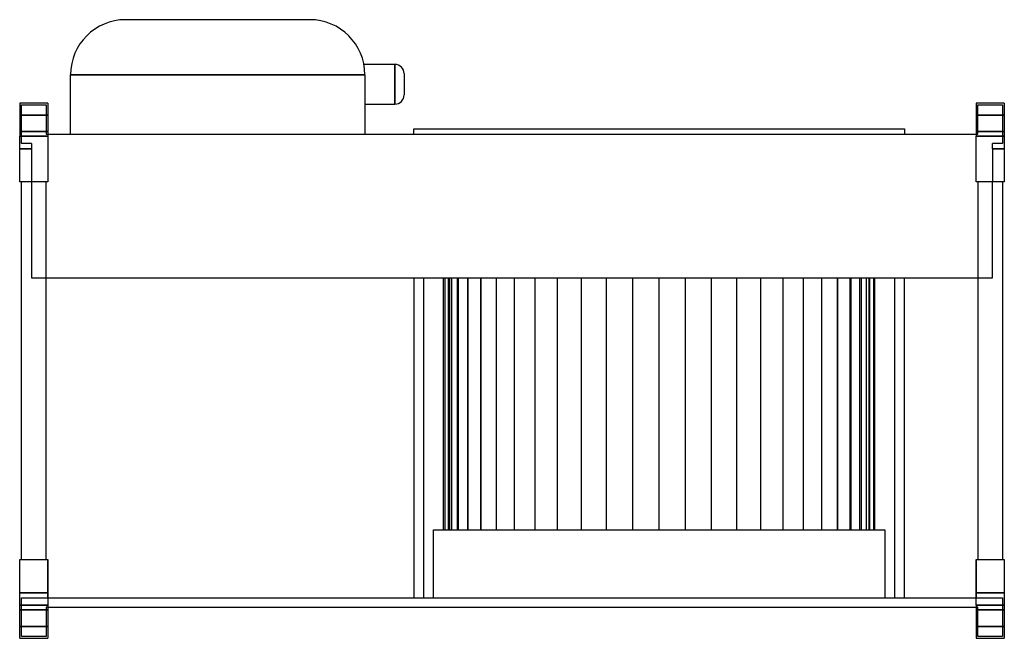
# Model space of a CAD drawing. Header units: millimetres. Extents: x -536 to 1, y -146 to 192.
import ezdxf

# ---------------------------------------------------------------- set-up
doc = ezdxf.new("R2010")
doc.units = ezdxf.units.MM
doc.layers.add('HIDDEN', color=7, linetype='Continuous')
doc.layers.add('THICK', color=7, linetype='Continuous')

msp = doc.modelspace()

# ---------------------------------------------------------------- linework, layer by layer
at = {"layer": 'HIDDEN'}
for p, q in [((-478.25, 191.5), (-478.25, 191.5)), ((-377.75, 191.5), (-377.75, 191.5)), ((-331.35, 156.28), (-331.35, 167.07)), ((-331.35, 156.28), (-331.35, 167.07)), ((-331.35, 167.07), (-331.35, 156.28)), ((-508.25, 161.5), (-347.75, 161.5)), ((-508.25, 161.5), (-508.25, 161.5)), ((-347.75, 161.5), (-347.75, 161.5)), ((-347.75, 161.5), (-347.75, 161.5)), ((-347.75, 161.5), (-347.75, 161.5)), ((-331.35, 145.47), (-331.35, 156.28)), ((-331.35, 145.47), (-331.35, 156.28)), ((-331.35, 156.28), (-331.35, 145.47)), ((-536, 146), (-536, 146)), ((-536, 146), (-536, 146)), ((-535, 145), (-521.62, 145)), ((-535, 124), (-535, 145)), ((-535, 145), (-535, 145)), ((-521.62, 145), (-521.62, 128.96)), ((-521.62, 145), (-521.62, 145)), ((-520.62, 146), (-520.62, 146)), ((-520.62, 146), (-520.62, 146)), ((-14.38, 146), (-14.38, 146)), ((-14.38, 146), (-14.38, 146)), ((-13.38, 145), (0, 145)), ((-13.38, 128.96), (-13.38, 145)), ((-13.38, 145), (-13.38, 145)), ((0, 145), (0, 124)), ((0, 145), (0, 145)), ((1, 146), (1, 146)), ((1, 146), (1, 146)), ((-520.62, 139.5), (-536, 139.5)), ((-536, 139.5), (-520.62, 139.5)), ((-14.38, 139.5), (1, 139.5)), ((1, 139.5), (-14.38, 139.5)), ((-536, 130.5), (-520.62, 130.5)), ((-520.62, 130.5), (-536, 130.5)), ((-521.62, 128.96), (-520.62, 128.96)), ((-521.62, 128.96), (-521.62, 128.96)), ((-520.62, 128.96), (-520.62, 128.96)), ((-520.62, 128.96), (-520.62, 128.96)), ((-508.25, 128.96), (-508.25, 128.96)), ((-347.75, 128.96), (-347.75, 128.96)), ((1, 130.5), (-14.38, 130.5)), ((-14.38, 128.96), (-13.38, 128.96)), ((-14.38, 128.96), (-14.38, 128.96)), ((-14.38, 130.5), (1, 130.5)), ((-14.38, 128.96), (-14.38, 128.96)), ((-13.38, 128.96), (-13.38, 128.96)), ((-536, 128), (-520.62, 128)), ((-529.62, 124), (-535, 124)), ((-535, 124), (-535, 124)), ((-529.62, 124), (-529.62, 121.1)), ((-529.62, 124), (-529.62, 124)), ((-14.38, 128), (1, 128)), ((-5.38, 124), (-5.38, 124)), ((-5.38, 121.1), (-5.38, 124)), ((0, 124), (-5.38, 124)), ((0, 124), (0, 124)), ((-529.62, 121.1), (-536, 121.1)), ((-536, 121.1), (-529.62, 121.1)), ((-529.62, 121.1), (-536, 121.1)), ((-529.62, 121.1), (-529.62, 103)), ((-5.38, 121.1), (1, 121.1)), ((1, 121.1), (-5.38, 121.1)), ((-5.38, 121.1), (-5.38, 103)), ((1, 121.1), (-5.38, 121.1)), ((-536, 103), (-536, 103)), ((-536, 103), (-536, 103)), ((-535, 103), (-535, 103)), ((-535, 103), (-535, 103)), ((-529.62, 103), (-529.62, 50.6)), ((-529.62, 103), (-529.62, 103)), ((-529.62, 103), (-529.62, 103)), ((-521.62, 103), (-521.62, 103)), ((-521.62, 103), (-521.62, 103)), ((-520.62, 103), (-520.62, 103)), ((-520.62, 103), (-520.62, 103)), ((-14.38, 103), (-14.38, 103)), ((-14.38, 103), (-14.38, 103)), ((-13.38, 103), (-13.38, 103)), ((-13.38, 103), (-13.38, 103)), ((-5.38, 103), (-5.38, 103)), ((-5.38, 50.6), (-5.38, 103)), ((-5.38, 103), (-5.38, 103)), ((0, 103), (0, 103)), ((0, 103), (0, 103)), ((1, 103), (1, 103)), ((1, 103), (1, 103)), ((-529.62, 50.6), (-529.62, 50.6)), ((-529.62, 50.6), (-5.38, 50.6)), ((-321, 50.6), (-321, -124)), ((-315.65, -124), (-315.65, 50.6)), ((-304.95, -86.8), (-304.95, 50.6)), ((-304.11, 50.6), (-304.11, -86.8)), ((-304.11, 50.6), (-304.11, -86.8)), ((-302.14, 50.6), (-302.14, -86.8)), ((-302.14, -86.8), (-302.14, 50.6)), ((-301.59, 50.6), (-301.59, -86.8)), ((-301.59, 50.6), (-301.59, -86.8)), ((-300.33, -86.8), (-300.33, 50.6)), ((-300.33, -86.8), (-300.33, 50.6)), ((-297.44, 50.6), (-297.44, -86.8)), ((-297.44, 50.6), (-297.44, -86.8)), ((-296.73, -86.8), (-296.73, 50.6)), ((-296.73, -86.8), (-296.73, 50.6)), ((-291.71, 50.6), (-291.71, -86.8)), ((-291.71, 50.6), (-291.71, -86.8)), ((-291.41, -86.8), (-291.41, 50.6)), ((-291.41, -86.8), (-291.41, 50.6)), ((-284.51, 50.6), (-284.51, -86.8)), ((-284.51, 50.6), (-284.51, -86.8)), ((-284.45, -86.8), (-284.45, 50.6)), ((-284.45, -86.8), (-284.45, 50.6)), ((-275.95, -86.8), (-275.95, 50.6)), ((-275.95, -86.8), (-275.95, 50.6)), ((-266.05, -86.8), (-266.05, 50.6)), ((-266.05, -86.8), (-266.05, 50.6)), ((-254.91, -86.8), (-254.91, 50.6)), ((-254.91, -86.8), (-254.91, 50.6)), ((-242.71, -86.8), (-242.71, 50.6)), ((-242.71, -86.8), (-242.71, 50.6)), ((-229.63, -86.8), (-229.63, 50.6)), ((-229.63, -86.8), (-229.63, 50.6)), ((-215.88, -86.8), (-215.88, 50.6)), ((-215.88, -86.8), (-215.88, 50.6)), ((-201.68, -86.8), (-201.68, 50.6)), ((-201.68, -86.8), (-201.68, 50.6)), ((-187.25, -86.8), (-187.25, 50.6)), ((-187.25, -86.8), (-187.25, 50.6)), ((-172.82, -86.8), (-172.82, 50.6)), ((-172.82, -86.8), (-172.82, 50.6)), ((-158.62, -86.8), (-158.62, 50.6)), ((-158.62, -86.8), (-158.62, 50.6)), ((-144.87, -86.8), (-144.87, 50.6)), ((-144.87, -86.8), (-144.87, 50.6)), ((-131.79, -86.8), (-131.79, 50.6)), ((-131.79, -86.8), (-131.79, 50.6)), ((-119.59, -86.8), (-119.59, 50.6)), ((-119.59, -86.8), (-119.59, 50.6)), ((-108.45, -86.8), (-108.45, 50.6)), ((-108.45, -86.8), (-108.45, 50.6)), ((-98.55, -86.8), (-98.55, 50.6)), ((-98.55, -86.8), (-98.55, 50.6)), ((-90.05, -86.8), (-90.05, 50.6)), ((-90.05, -86.8), (-90.05, 50.6)), ((-89.99, 50.6), (-89.99, -86.8)), ((-89.99, 50.6), (-89.99, -86.8)), ((-83.09, -86.8), (-83.09, 50.6)), ((-83.09, -86.8), (-83.09, 50.6)), ((-82.79, 50.6), (-82.79, -86.8)), ((-82.79, 50.6), (-82.79, -86.8)), ((-77.77, -86.8), (-77.77, 50.6)), ((-77.77, -86.8), (-77.77, 50.6)), ((-77.06, 50.6), (-77.06, -86.8)), ((-77.06, 50.6), (-77.06, -86.8)), ((-74.17, -86.8), (-74.17, 50.6)), ((-74.17, -86.8), (-74.17, 50.6)), ((-72.91, 50.6), (-72.91, -86.8)), ((-72.91, 50.6), (-72.91, -86.8)), ((-72.36, -86.8), (-72.36, 50.6)), ((-72.36, -86.8), (-72.36, 50.6)), ((-70.39, 50.6), (-70.39, -86.8)), ((-70.39, 50.6), (-70.39, -86.8)), ((-69.55, -86.8), (-69.55, 50.6)), ((-58.85, 50.6), (-58.85, -124)), ((-53.5, -124), (-53.5, 50.6)), ((-5.38, 50.6), (-5.38, 50.6)), ((-310.3, -86.8), (-64.2, -86.8)), ((-310.3, -124), (-310.3, -86.8)), ((-64.2, -86.8), (-64.2, -124)), ((-536, -103), (-536, -103)), ((-536, -103), (-536, -103)), ((-535, -103), (-535, -103)), ((-535, -103), (-535, -103)), ((-521.62, -103), (-521.62, -103)), ((-521.62, -103), (-521.62, -103)), ((-520.62, -124), (-520.62, -103)), ((-520.62, -103), (-520.62, -103)), ((-520.62, -103), (-520.62, -103)), ((-520.62, -103), (-520.62, -103)), ((-520.62, -103), (-520.62, -103)), ((-14.38, -103), (-14.38, -124)), ((-14.38, -103), (-14.38, -103)), ((-14.38, -103), (-14.38, -103)), ((-14.38, -103), (-14.38, -103)), ((-14.38, -103), (-14.38, -103)), ((-13.38, -103), (-13.38, -103)), ((-13.38, -103), (-13.38, -103)), ((0, -103), (0, -103)), ((0, -103), (0, -103)), ((1, -103), (1, -103)), ((1, -103), (1, -103)), ((-520.62, -121.1), (-536, -121.1)), ((-536, -121.1), (-520.62, -121.1)), ((-536, -121.1), (-520.62, -121.1)), ((1, -121.1), (-14.38, -121.1)), ((-14.38, -121.1), (1, -121.1)), ((-14.38, -121.1), (1, -121.1)), ((-520.62, -128), (-536, -128)), ((-535, -124), (-535, -124)), ((-535, -124), (-520.62, -124)), ((-535, -145), (-535, -124)), ((-520.62, -124), (-14.38, -124)), ((-520.62, -124), (-520.62, -124)), ((-520.62, -124), (-520.62, -124)), ((-14.38, -124), (-14.38, -124)), ((-14.38, -124), (0, -124)), ((-14.38, -124), (-14.38, -124)), ((1, -128), (-14.38, -128)), ((0, -124), (0, -124)), ((0, -124), (0, -145)), ((-536, -130.5), (-520.62, -130.5)), ((-520.62, -130.5), (-536, -130.5)), ((-521.62, -128.96), (-521.62, -128.96)), ((-521.62, -128.96), (-521.62, -145)), ((-520.62, -128.96), (-521.62, -128.96)), ((-520.62, -128.96), (-520.62, -128.96)), ((-520.62, -128.96), (-520.62, -128.96)), ((-14.38, -128.96), (-14.38, -128.96)), ((-13.38, -128.96), (-14.38, -128.96)), ((-14.38, -128.96), (-14.38, -128.96)), ((-14.38, -130.5), (1, -130.5)), ((1, -130.5), (-14.38, -130.5)), ((-13.38, -128.96), (-13.38, -128.96)), ((-13.38, -145), (-13.38, -128.96)), ((-520.62, -139.5), (-536, -139.5)), ((-536, -139.5), (-520.62, -139.5)), ((1, -139.5), (-14.38, -139.5)), ((-14.38, -139.5), (1, -139.5)), ((-536, -146), (-536, -146)), ((-536, -146), (-536, -146)), ((-535, -145), (-535, -145)), ((-521.62, -145), (-535, -145)), ((-521.62, -145), (-521.62, -145)), ((-520.62, -146), (-520.62, -146)), ((-520.62, -146), (-520.62, -146)), ((-14.38, -146), (-14.38, -146)), ((-14.38, -146), (-14.38, -146)), ((-13.38, -145), (-13.38, -145)), ((0, -145), (-13.38, -145)), ((0, -145), (0, -145)), ((1, -146), (1, -146)), ((1, -146), (1, -146))]:
    msp.add_line(p, q, dxfattribs=at)
at = {"layer": 'THICK'}
for p, q in [((-377.75, 191.5), (-478.25, 191.5)), ((-331.35, 167.07), (-348.27, 167.07)), ((-331.35, 167.07), (-331.35, 156.28)), ((-508.25, 128.96), (-508.25, 161.5)), ((-347.75, 161.5), (-508.25, 161.5)), ((-347.75, 161.5), (-347.75, 128.96)), ((-326.35, 162.07), (-326.35, 156.28)), ((-331.35, 156.28), (-331.35, 145.47)), ((-326.35, 156.28), (-326.35, 150.47)), ((-520.62, 146), (-536, 146)), ((-536, 146), (-536, 128)), ((-520.62, 146), (-520.62, 128)), ((-347.75, 145.47), (-331.35, 145.47)), ((-14.38, 146), (-14.38, 128)), ((1, 146), (-14.38, 146)), ((1, 146), (1, 128)), ((-520.62, 128.96), (-14.38, 128.96)), ((-321, 131.96), (-53.5, 131.96)), ((-321, 128.96), (-321, 131.96)), ((-53.5, 131.96), (-53.5, 128.96)), ((-520.62, 128), (-536, 128)), ((-536, 103), (-536, 128)), ((-520.62, 128), (-520.62, 103)), ((-14.38, 103), (-14.38, 128)), ((1, 128), (-14.38, 128)), ((1, 128), (1, 103)), ((-520.62, 103), (-536, 103)), ((-535, -103), (-535, 103)), ((-521.62, -103), (-521.62, 103)), ((1, 103), (-14.38, 103)), ((-13.38, 103), (-13.38, -103)), ((0, 103), (0, -103)), ((-536, -128), (-536, -103)), ((-536, -103), (-520.62, -103)), ((-520.62, -103), (-520.62, -128)), ((-14.38, -103), (1, -103)), ((-14.38, -128), (-14.38, -103)), ((1, -103), (1, -128)), ((-536, -128), (-520.62, -128)), ((-536, -146), (-536, -128)), ((-520.62, -128), (-520.62, -146)), ((-14.38, -128), (-14.38, -146)), ((-14.38, -128), (1, -128)), ((1, -128), (1, -146)), ((-520.62, -128.96), (-14.38, -128.96)), ((-536, -146), (-520.62, -146)), ((-14.38, -146), (1, -146))]:
    msp.add_line(p, q, dxfattribs=at)
for centre, start, end in [((-331.35, 162.07), 359.9999, 90.0001), ((-331.35, 150.47), 269.9999, 0.0001)]:
    msp.add_arc(centre, 5, start, end, dxfattribs=at)
for centre, major_axis in [((-478.25, 161.5), (-30, 0)), ((-377.75, 161.5), (0, 30))]:
    msp.add_ellipse(centre, major_axis=major_axis, ratio=1, start_param=-1.570796, end_param=0, dxfattribs=at)

doc.saveas('drawing.dxf')
